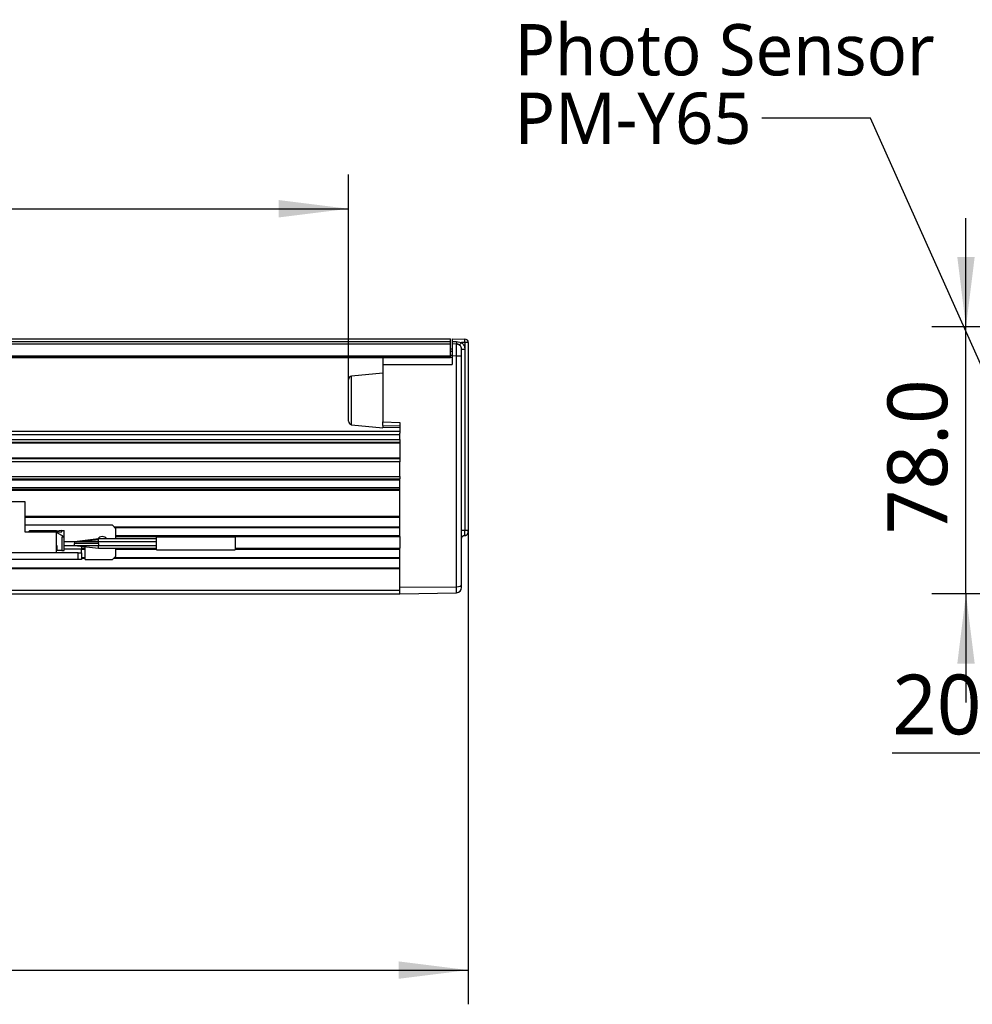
# Model space of a CAD drawing. Header units: millimetres. Extents: x 25 to 2075, y 25 to 1460.
# Tile 6 of 15: x 1099 to 1377, y 702 to 990. Entities that reach past the tile are written whole.
import ezdxf

# ---------------------------------------------------------------- set-up
doc = ezdxf.new("R2010")
doc.units = ezdxf.units.MM
doc.header["$LTSCALE"] = 5
doc.layers.add('标注', color=7, linetype='Continuous')
doc.styles.add('SLDTEXTSTYLE10', font='MSYH.TTC')
doc.styles.get("Standard").update_dxf_attribs({"font": 'MSYH.TTC'})
doc.dimstyles.new('SLDDIMSTYLE0', dxfattribs={"dimtxt": 17.5, "dimasz": 20.4, "dimexe": 0, "dimexo": 0.0625, "dimgap": 4.375, "dimtad": 2, "dimrnd": 1e-09, "dimzin": 4, "dimdsep": 46, "dimtxsty": 'SLDTEXTSTYLE10', "dimsah": 1, "dimcen": 0.09, "dimadec": 0, "dimazin": 1, "dimtfac": 1, "dimtmove": 0, "dimatfit": 0, "dimfxl": 0, "dimfrac": 2, "dimtolj": 1, "dimtzin": 12, "dimarcsym": 0})
doc.dimstyles.new('SLDDIMSTYLE1', dxfattribs={"dimtxt": 17.5, "dimasz": 20.4, "dimexe": 0, "dimexo": 0.0625, "dimgap": 4.375, "dimtad": 2, "dimrnd": 1e-09, "dimzin": 4, "dimdsep": 46, "dimtxsty": 'SLDTEXTSTYLE10', "dimsah": 1, "dimcen": 0.09, "dimadec": 0, "dimazin": 1, "dimtfac": 1, "dimtofl": 0, "dimtmove": 0, "dimatfit": 3, "dimfxl": 0, "dimfrac": 2, "dimtolj": 1, "dimtzin": 12, "dimarcsym": 0})
doc.dimstyles.new('SLDDIMSTYLE2', dxfattribs={"dimtxt": 0.18, "dimasz": 20.4, "dimexe": 0, "dimexo": 0.0625, "dimgap": 0, "dimtad": 0, "dimtih": 1, "dimtoh": 1, "dimdec": 0, "dimrnd": 1e-09, "dimzin": 0, "dimdsep": 46, "dimtxsty": 'Standard', "dimsah": 1, "dimcen": 0.09, "dimadec": 0, "dimazin": 0, "dimtfac": 20.4, "dimtdec": 0, "dimtofl": 0, "dimtmove": 0, "dimatfit": 3, "dimfxl": 0, "dimfrac": 2, "dimtolj": 1, "dimtzin": 0, "dimarcsym": 0})

# ---------------------------------------------------------------- blocks, each defined once
blk = doc.blocks.new('_D')
at = {"layer": '标注'}
for p, q in [((1375.25, 899.76), (1375.25, 931.51)), ((1408.8, 899.76), (1365.25, 899.76)), ((1375.25, 821.76), (1375.25, 899.76)), ((1427.5, 821.76), (1365.25, 821.76)), ((1375.25, 821.76), (1375.25, 790.01))]:
    blk.add_line(p, q, dxfattribs=at)
for points in [[(1375.25, 899.76), (1377.79, 920.16), (1372.71, 920.16)], [(1375.25, 821.76), (1372.71, 801.36), (1377.79, 801.36)]]:
    blk.add_solid(points, dxfattribs=at)
at = {"layer": '标注', "insert": (1352.29, 839.2), "char_height": 17.5, "attachment_point": 1, "rotation": 90, "style": 'SLDTEXTSTYLE10'}
blk.add_mtext('78.0', dxfattribs=at)
blk = doc.blocks.new('_D_3')
at = {"layer": '标注'}
for p, q in [((1406.5, 858.26), (1406.5, 765.18)), ((1426.5, 822.76), (1426.5, 765.18)), ((1406.5, 775.18), (1353.69, 775.18)), ((1406.5, 775.18), (1426.5, 775.18)), ((1426.5, 775.18), (1458.25, 775.18))]:
    blk.add_line(p, q, dxfattribs=at)
for points in [[(1406.5, 775.18), (1386.1, 777.72), (1386.1, 772.64)], [(1426.5, 775.18), (1446.9, 772.64), (1446.9, 777.72)]]:
    blk.add_solid(points, dxfattribs=at)
at = {"layer": '标注', "insert": (1353.69, 798.14), "char_height": 17.5, "attachment_point": 1, "style": 'SLDTEXTSTYLE10'}
blk.add_mtext('20.0', dxfattribs=at)
blk = doc.blocks.new('SW_NOTE_0_3')
at = {"color": 0, "linetype": 'Continuous', "lineweight": 0, "char_height": 15, "attachment_point": 1, "style": 'SLDTEXTSTYLE10'}
for s, insert in [('Photo Sensor', (-72.19, 27.5)), ('PM-Y65', (-72.19, 7.5))]:
    blk.add_mtext(s, dxfattribs=dict(at, insert=insert))
blk = doc.blocks.new('_D_7')
at = {"layer": '标注'}
for p, q in [((764.82, 883.56), (764.82, 944.28)), ((1194.82, 884.36), (1194.82, 944.28)), ((764.82, 934.28), (1194.82, 934.28))]:
    blk.add_line(p, q, dxfattribs=at)
for points in [[(764.82, 934.28), (785.22, 931.74), (785.22, 936.82)], [(1194.82, 934.28), (1174.42, 936.82), (1174.42, 931.74)]]:
    blk.add_solid(points, dxfattribs=at)
at = {"layer": '标注', "char_height": 17.5, "attachment_point": 1, "style": 'SLDTEXTSTYLE10'}
for s, insert in [('=T/2+10.0mm', (932.85, 957.24)), ('430.0', (877.09, 957.24))]:
    blk.add_mtext(s, dxfattribs=dict(at, insert=insert))
blk = doc.blocks.new('_D_8')
at = {"layer": '标注'}
for p, q in [((109.82, 840.28), (109.82, 701.76)), ((1229.82, 840.28), (1229.82, 701.76)), ((109.82, 711.76), (1229.82, 711.76))]:
    blk.add_line(p, q, dxfattribs=at)
for points in [[(109.82, 711.76), (130.22, 709.22), (130.22, 714.3)], [(1229.82, 711.76), (1209.42, 714.3), (1209.42, 709.22)]]:
    blk.add_solid(points, dxfattribs=at)
at = {"layer": '标注', "insert": (635.62, 734.72), "char_height": 17.5, "attachment_point": 1, "style": 'SLDTEXTSTYLE10'}
blk.add_mtext('1120.0', dxfattribs=at)

msp = doc.modelspace()

# ---------------------------------------------------------------- linework, layer by layer
at = {"color": 0, "linetype": 'Continuous', "lineweight": -3}
for p, q in [((764.8195794, 896.2624104), (1224.5696059, 896.2624104)), ((764.8195794, 895.5124126), (1224.5696059, 895.5124126)), ((1224.5696059, 895.5124126), (1224.5696059, 896.2624104)), ((1224.5696059, 894.7624074), (1224.5696059, 895.5124126)), ((1225.1195779, 896.2624104), (1228.83706, 896.1975233)), ((1225.1195779, 896.2624104), (1225.1195779, 895.5124126)), ((1225.1195779, 895.5124126), (1226.34195, 895.4910741)), ((1225.1195779, 895.5124126), (1225.1195779, 894.7624074)), ((1226.34195, 895.4910741), (1227.836298, 895.2151419)), ((1228.83706, 895.1976703), (1227.836298, 895.2151419)), ((1228.83706, 895.1976703), (1228.83706, 840.2799399)), ((1229.819583, 895.1976703), (1228.83706, 895.1976703)), ((1229.819583, 895.1976703), (1229.819583, 840.2799399)), ((764.8195794, 894.7624074), (1224.5696059, 894.7624074)), ((1224.5696059, 891.2624077), (1224.5696059, 894.7624074)), ((1225.1195779, 893.2624118), (1224.5696059, 893.2624118)), ((1224.5696059, 892.6766248), (1225.1195779, 892.6766248)), ((1225.1195779, 894.7624074), (1225.1195779, 891.2629442)), ((1226.3457647, 894.7410093), (1225.1195779, 894.7624074)), ((1227.8196087, 893.2412372), (1228.8021317, 893.2412372)), ((1228.8021317, 893.2412372), (1228.8021317, 840.2793308)), ((764.8195794, 891.2624077), (1224.5696059, 891.2624077)), ((764.8195794, 891.0624118), (1224.5696059, 891.0624118)), ((764.8195794, 890.7624067), (1224.5696059, 890.7624067)), ((1204.8196068, 890.7624067), (1204.8196068, 888.7624101)), ((1225.1195779, 891.3481937), (1224.5696059, 891.3481937)), ((1224.5696059, 891.0624118), (1224.5696059, 891.2624077)), ((1224.5696059, 890.7624067), (1224.5696059, 891.0624118)), ((1225.1195779, 890.7624067), (1224.5696059, 890.7624067)), ((1226.3457647, 891.2415386), (1225.1195779, 891.2629442)), ((1225.1195779, 891.2629442), (1225.1195779, 888.7624101)), ((1226.3457647, 823.7946205), (1226.3457647, 891.2415386)), ((1227.8196087, 891.2415386), (1226.3457647, 891.2415386)), ((1227.8196087, 824.4158463), (1227.8196087, 891.2415386)), ((1204.8196068, 888.7624101), (1204.8196068, 871.9733388)), ((1204.8196068, 888.7624101), (1225.1195779, 888.7624101)), ((1194.8195567, 875.6537878), (1194.8195567, 884.357422)), ((1204.8196068, 886.2624125), (1195.7200637, 885.3524582)), ((1195.7200637, 875.2279201), (1195.7200637, 885.3524582)), ((1194.8195567, 872.1673967), (1194.8195567, 875.6537878)), ((1195.7200637, 871.1723604), (1195.7200637, 875.2279201)), ((1229.8821082, 875.1025454), (1229.819583, 875.1025454)), ((1204.8196068, 871.9733388), (1209.819602, 871.7626364)), ((1204.8196068, 870.9353836), (1204.8196068, 871.9733388)), ((764.8195794, 869.2624116), (1209.819602, 869.2624116)), ((1195.7200637, 871.1723604), (1204.8196068, 870.2624099)), ((1204.8196068, 870.9353836), (1209.819602, 870.8481075)), ((1204.8196068, 870.9353836), (1204.8196068, 870.349686)), ((1209.819602, 870.2624099), (1204.8196068, 870.349686)), ((1204.8196068, 870.2624099), (1204.8196068, 870.349686)), ((1209.819602, 871.7626364), (1209.819602, 868.6709845)), ((764.8195794, 868.2624095), (1209.819602, 868.2624095)), ((764.8195794, 866.8124111), (1209.819602, 866.8124111)), ((1209.819602, 868.2624095), (1209.819602, 868.6709845)), ((1209.819602, 866.8124111), (1209.819602, 868.2624095)), ((1209.819602, 866.8124111), (1209.819602, 860.3124091)), ((1209.819602, 865.9407267), (764.8195794, 865.9407267)), ((1209.819602, 865.756362), (764.8195794, 865.756362)), ((1209.819602, 861.3684581), (764.8195794, 861.3684581)), ((1209.819602, 861.1840897), (764.8195794, 861.1840897)), ((1209.819602, 860.3124091), (764.8195794, 860.3124091)), ((1209.819602, 856.0624079), (1209.819602, 860.3124091)), ((677.3195804, 856.0624079), (1209.819602, 856.0624079)), ((677.3195804, 855.3124101), (1209.819602, 855.3124101)), ((677.3195804, 855.3124101), (1209.819602, 855.3124101)), ((677.3195804, 855.0124088), (1209.819602, 855.0124088)), ((1209.819602, 856.0573154), (1209.819602, 856.0624079)), ((1209.819602, 856.0573154), (1209.819602, 855.3124101)), ((1209.819602, 855.0124088), (1209.819602, 855.3124101)), ((1209.819602, 852.8124088), (1209.819602, 855.0124088)), ((677.3195804, 852.8124088), (1209.819602, 852.8124088)), ((677.3195804, 852.3124096), (1209.819602, 852.3124096)), ((677.3195804, 852.0124101), (1209.819602, 852.0124101)), ((1209.819602, 852.3124096), (1209.819602, 852.8124088)), ((1209.819602, 852.0124101), (1209.819602, 852.3124096)), ((1209.819602, 844.3866738), (1209.819602, 852.0124101)), ((1100.3195813, 848.6624093), (1094.3195691, 848.6624093)), ((1100.3195813, 839.7624095), (1100.3195813, 848.6624093)), ((1100.3195813, 844.3866738), (1209.819602, 844.3866738)), ((1100.3195813, 844.1745409), (1209.819602, 844.1745409)), ((1209.819602, 844.1745409), (1209.819602, 844.3866738)), ((1209.819602, 841.3502773), (1209.819602, 844.1745409)), ((1125.8195808, 841.7624098), (1100.3195813, 841.7624098)), ((1126.819568, 840.7624097), (1125.8195808, 841.7624098)), ((1126.2317171, 841.3502773), (1209.819602, 841.3502773)), ((1126.4438501, 841.1381462), (1209.819602, 841.1381462)), ((1126.819568, 837.7624092), (1126.819568, 840.7624097)), ((1209.819602, 841.1381462), (1209.819602, 841.3502773)), ((1209.819602, 838.7624094), (1209.819602, 841.1381462)), ((1109.519588, 839.7624095), (1100.3195813, 839.7624095)), ((1101.7195752, 840.2624087), (1101.2195816, 839.7624095)), ((1101.7195752, 840.2624087), (1109.519588, 840.2624087)), ((1109.519588, 839.7624095), (1109.519588, 840.2624087)), ((1111.0195687, 840.2124097), (1109.519588, 840.0249102)), ((1109.519588, 839.8124104), (1111.0195687, 839.8124104)), ((1109.519588, 833.7624095), (1109.519588, 839.7624095)), ((1111.7195955, 838.412409), (1109.519588, 839.6825803)), ((1111.0195687, 839.8124104), (1111.0195687, 840.2124097)), ((1111.0195687, 840.2124097), (1111.7195955, 840.2124097)), ((1111.0195687, 838.412409), (1111.0195687, 834.4124093)), ((1111.0195687, 838.412409), (1111.7195955, 838.412409)), ((1111.3731733, 838.6124087), (1111.7195955, 838.6124087)), ((1111.3731733, 838.6124087), (1111.7195955, 838.412409)), ((1111.7195955, 838.6124087), (1111.7195955, 840.2124097)), ((1111.7195955, 834.4124093), (1111.7195955, 838.412409)), ((1121.7195859, 837.7623328), (1114.7195866, 836.962066)), ((1115.4074242, 836.9624096), (1121.7195859, 837.6286061)), ((1138.7208274, 837.7624092), (1121.7182746, 837.7624092)), ((1126.819568, 838.7624094), (1209.819602, 838.7624094)), ((1126.819568, 838.4624099), (1209.819602, 838.4624099)), ((1161.7208293, 838.2624102), (1138.718324, 838.2624102)), ((1209.819602, 838.4624099), (1209.819602, 838.7624094)), ((1209.819602, 838.4624099), (1209.819602, 835.0624091)), ((1228.8021317, 840.2793308), (1227.8196087, 840.2793308)), ((1228.83706, 840.2799399), (1228.8021317, 840.2793308)), ((1228.8021317, 838.7795606), (1228.83706, 838.7801697)), ((1229.819583, 840.2799399), (1228.83706, 840.2799399)), ((1228.83706, 838.7801697), (1228.8398018, 838.8383922)), ((1109.6195748, 835.8124097), (1109.519588, 835.8124097)), ((1109.519588, 835.112409), (1109.6195748, 835.112409)), ((1109.6195748, 834.7624096), (1109.519588, 834.7624096)), ((1109.6195748, 835.8124097), (1109.6195748, 834.4124093)), ((1114.7195866, 836.9624096), (1111.7195955, 836.9624096)), ((1111.7195955, 835.8624096), (1114.7195866, 835.8624096)), ((1116.8195775, 834.7624096), (1111.7195955, 834.7624096)), ((1121.7195859, 836.9624096), (1114.7195866, 836.9624096)), ((1114.7195866, 836.9624096), (1114.7195866, 836.4124096)), ((1114.7195866, 835.8624096), (1114.7195866, 836.4124096)), ((1121.7195859, 836.4124096), (1114.7195866, 836.4124096)), ((1114.7195866, 835.8627374), (1121.7195859, 835.0627407)), ((1114.7195866, 835.8624096), (1121.7195859, 835.8624096)), ((1116.8195775, 835.6227384), (1116.8195775, 834.7624096)), ((1116.8195775, 835.0624091), (1117.8195944, 835.0624091)), ((1116.8195775, 833.7624095), (1116.8195775, 834.7624096)), ((1116.8195775, 834.7624096), (1117.8195944, 834.7624096)), ((1117.8195944, 831.7624091), (1117.8195944, 835.508453)), ((1121.7183342, 835.0624091), (1138.7208274, 835.0624091)), ((1138.7208274, 836.9624096), (1121.7195859, 836.9624096)), ((1121.7195859, 836.4124096), (1121.7195859, 836.9624078)), ((1121.7195859, 836.4124096), (1121.7195859, 835.8624115)), ((1121.7195859, 835.8624096), (1138.7208274, 835.8624096)), ((1126.819568, 832.7624093), (1126.819568, 835.0624091)), ((1126.819568, 834.7624096), (1138.7195757, 834.7624096)), ((1138.718324, 834.562409), (1161.7208293, 834.562409)), ((1161.7195776, 835.0624091), (1209.819602, 835.0624091)), ((1161.7195776, 834.7624096), (1209.819602, 834.7624096)), ((1209.819602, 834.7624096), (1209.819602, 835.0624091)), ((1209.819602, 832.3866756), (1209.819602, 834.7624096)), ((1115.8195904, 833.7624095), (1057.819592, 833.7624095)), ((1115.8195904, 831.7624091), (1057.819592, 831.7624091)), ((1111.0195687, 834.4124093), (1109.6195748, 834.4124093)), ((1111.0195687, 834.4124093), (1111.7195955, 834.4124093)), ((1115.8195904, 831.7624091), (1115.8195904, 833.7624095)), ((1115.8195904, 833.7624095), (1116.8195775, 833.7624095)), ((1116.8195775, 831.7624091), (1115.8195904, 831.7624091)), ((1116.8195775, 833.7624095), (1116.8195775, 831.7624091)), ((1116.8195775, 832.3866756), (1117.8195944, 832.3866756)), ((1116.8195775, 832.1745436), (1117.8195944, 832.1745436)), ((1117.8195944, 831.7624091), (1125.8195808, 831.7624091)), ((1125.8195808, 831.7624091), (1126.819568, 832.7624093)), ((1126.2317171, 832.1745436), (1209.819602, 832.1745436)), ((1126.4438501, 832.3866756), (1209.819602, 832.3866756)), ((1209.819602, 832.1745436), (1209.819602, 832.3866756)), ((1209.819602, 829.3502781), (1209.819602, 832.1745436)), ((129.8195591, 829.3502781), (1209.819602, 829.3502781)), ((129.8195591, 829.1381461), (1209.819602, 829.1381461)), ((1209.819602, 829.1381461), (1209.819602, 829.3502781)), ((1209.819602, 822.7624094), (1209.819602, 829.1381461)), ((1209.819602, 823.6751343), (1226.3457647, 823.7946205)), ((1226.3457647, 822.0508751), (1226.3457647, 823.7946205)), ((1227.8196087, 823.5506466), (1227.8196087, 824.4158463)), ((129.8195591, 822.7624094), (1209.819602, 822.7624094)), ((129.8195591, 821.7624093), (1209.819602, 821.7624093)), ((1209.819602, 821.7624093), (1209.819602, 822.7624094)), ((1209.819602, 821.7624096), (1226.3457647, 822.0508751))]:
    msp.add_line(p, q, dxfattribs=at)
at = {"color": 0, "linetype": 'Continuous', "lineweight": -3, "flags": 128}
for points in [[(1227.8196087, 893.2412372), (1227.7914157, 893.5306625), (1227.714943, 893.7917085)], [(1227.8196087, 837.7797122), (1227.8383842, 837.9726627), (1227.8890481, 838.1459316)], [(1228.83706, 838.7801697), (1229.0296426, 838.8023258), (1229.111897, 838.8236904)]]:
    msp.add_lwpolyline(points, dxfattribs=at)
at = {"color": 0, "linetype": 'Continuous', "lineweight": -3}
for centre, radius, start, end in [((1235.9764666, 895.1650315), 9.6400319, 178.061787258, 182.521000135), ((1241.8529389, 884.0107797), 17.9444686, 141.362507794, 144.521976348), ((1228.8195806, 895.1976735), 1, 0, 89), ((1214.4237718, 895.6975968), 14.4219557, 358.013485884, 1.986514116), ((1226.3195806, 893.241235), 1.5, 59.142493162, 89.000000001), ((1195.8195806, 884.357422), 1, 95.710593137, 180), ((1195.8195806, 872.1673971), 1, 180, 264.289406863), ((1122.8195806, 836.7624094), 1.7, 36.031879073, 144.580187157), ((1228.8195806, 837.7797123), 1, 91, 131.764399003), ((1228.8195806, 839.780017), 1, 319.142050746, 0), ((1226.3195806, 823.5506466), 1.5, 271, 0)]:
    msp.add_arc(centre, radius, start, end, dxfattribs=at)
msp.add_ellipse((1226.3195806, 824.4158463), major_axis=(1.5, 0), ratio=0.4142135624, start_param=4.7298422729, end_param=6.2831853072, dxfattribs=at)
for points, knots in [([(1227.836298, 895.2151419), (1227.9766814, 895.0906884), (1228.2611521, 894.8384979), (1228.5651801, 894.3485404), (1228.7654315, 893.8078187), (1228.7900052, 893.428447), (1228.8021317, 893.2412372)], [0, 0, 0, 0, 0.2467536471, 0.5000178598, 0.7532721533, 1, 1, 1, 1]), ([(1226.3457647, 891.2415386), (1226.3489493, 891.700076), (1226.3553183, 892.617139), (1226.3583328, 893.7737981), (1226.3553184, 894.5830576), (1226.3489493, 894.6883583), (1226.3457647, 894.7410093)], [0, 0, 0, 0, 0.250003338, 0.5000003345, 0.7499973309, 1, 1, 1, 1]), ([(1227.7201882, 893.7781037), (1227.6534021, 893.91426), (1227.5181819, 894.1899325), (1227.1733668, 894.4847633), (1226.7718906, 894.663168), (1226.4881144, 894.6690348), (1226.3503542, 894.6718828)], [0, 0, 0, 0, 0.2513398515, 0.5088817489, 0.7615849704, 1, 1, 1, 1]), ([(1227.8196087, 891.2415386), (1227.8196087, 891.4930262), (1227.8196087, 891.881243), (1227.8196087, 892.3472803), (1227.8196087, 892.6654137), (1227.8196087, 892.9238903), (1227.8196087, 893.1729033), (1227.8196087, 893.2143806), (1227.8196087, 893.2412372)], [0, 0, 0, 0, 0.2394564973, 0.3696445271, 0.5000005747, 0.6301846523, 0.7605432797, 1, 1, 1, 1]), ([(1121.7195859, 837.2124092), (1121.7195859, 837.251766), (1121.7195859, 837.3304798), (1121.7195859, 837.4427939), (1121.7195859, 837.5459038), (1121.7195859, 837.6010387), (1121.7195859, 837.6286061)], [0, 0, 0, 0, 0.24999820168, 0.49999694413, 0.7499986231, 1, 1, 1, 1]), ([(1138.7195757, 836.4124096), (1138.7195757, 836.6548284), (1138.7195757, 837.139667), (1138.7195757, 837.7511715), (1138.7195757, 838.1789843), (1138.7195757, 838.2346016), (1138.7195757, 838.2624102)], [0, 0, 0, 0, 0.250000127, 0.5000012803, 0.7500008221, 1, 1, 1, 1]), ([(1161.7195776, 838.2624102), (1161.7195776, 838.2346016), (1161.7195776, 838.1789843), (1161.7195776, 837.7511715), (1161.7195776, 837.139667), (1161.7195776, 836.6548284), (1161.7195776, 836.4124096)], [0, 0, 0, 0, 0.2499991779, 0.4999987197, 0.749999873, 1, 1, 1, 1]), ([(1227.8853526, 838.1363259), (1227.9294033, 838.2278762), (1228.0176044, 838.4111842), (1228.2475207, 838.6250649), (1228.5155122, 838.7676842), (1228.7068383, 838.7965353), (1228.7990322, 838.8104377)], [0, 0, 0, 0, 0.25858089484, 0.51774725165, 0.76761781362, 1, 1, 1, 1]), ([(1228.8021317, 838.7795606), (1228.8010133, 838.7856162), (1228.7988061, 838.7975677), (1228.7960023, 838.9191545), (1228.7942088, 839.191852), (1228.7960022, 839.5999691), (1228.798806, 839.9753181), (1228.8010133, 840.1770956), (1228.8021317, 840.2793308)], [0, 0, 0, 0, 0.1304335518, 0.2574264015, 0.5000004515, 0.7425828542, 0.8695737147, 1, 1, 1, 1]), ([(1228.8398018, 838.8383922), (1228.8407752, 838.8519388), (1228.8437333, 838.8931093), (1228.8450058, 839.199391), (1228.8432096, 839.6892655), (1228.8391099, 840.0830481), (1228.83706, 840.2799399)], [0, 0, 0, 0, 0.1404963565, 0.4269966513, 0.7134977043, 1, 1, 1, 1]), ([(1228.8401594, 838.8111566), (1228.9315598, 838.8153687), (1229.1205148, 838.8240763), (1229.3863003, 838.9460173), (1229.615362, 839.1432618), (1229.7059601, 839.3254408), (1229.7507992, 839.4156055)], [0, 0, 0, 0, 0.2362853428, 0.4884807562, 0.74683703, 1, 1, 1, 1]), ([(1229.819583, 839.7800171), (1229.819583, 839.7867346), (1229.819583, 839.7971487), (1229.819583, 839.8595612), (1229.819583, 839.924492), (1229.819583, 840.0038333), (1229.819583, 840.1203804), (1229.819583, 840.2170656), (1229.819583, 840.2799399)], [0, 0, 0, 0, 0.239457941, 0.3712323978, 0.500001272, 0.631772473, 0.760542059, 1, 1, 1, 1]), ([(1121.7195859, 836.9624096), (1121.7195859, 836.9935652), (1121.7195859, 837.0713251), (1121.7195859, 837.1595392), (1121.7195859, 837.2124092)], [0, 0, 0, 0, 0.4006631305, 1, 1, 1, 1]), ([(1121.7195859, 835.6124091), (1121.7195859, 835.6714183), (1121.7195859, 835.7894378), (1121.7195859, 835.8899967), (1121.7195859, 835.9402766)], [0, 0, 0, 0, 0.4999955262, 1, 1, 1, 1]), ([(1121.7195859, 835.0654098), (1121.7195859, 835.0643157), (1121.7195859, 835.0538487), (1121.7195859, 835.0849795), (1121.7195859, 835.1605116), (1121.7195859, 835.2852211), (1121.7195859, 835.4402813), (1121.7195859, 835.5550333), (1121.7195859, 835.6124091)], [0, 0, 0, 0, 0.0228146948, 0.2182511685, 0.4136874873, 0.6091254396, 0.8045633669, 1, 1, 1, 1]), ([(1138.7195757, 834.562409), (1138.7195757, 834.5902177), (1138.7195757, 834.6458349), (1138.7195757, 835.0736477), (1138.7195757, 835.6851522), (1138.7195757, 836.1699908), (1138.7195757, 836.4124096)], [0, 0, 0, 0, 0.2499991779, 0.4999987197, 0.749999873, 1, 1, 1, 1]), ([(1161.7195776, 836.4124096), (1161.7195776, 836.1699908), (1161.7195776, 835.6851522), (1161.7195776, 835.0736477), (1161.7195776, 834.6458349), (1161.7195776, 834.5902177), (1161.7195776, 834.562409)], [0, 0, 0, 0, 0.250000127, 0.5000012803, 0.7500008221, 1, 1, 1, 1])]:
    msp.add_open_spline(points, degree=3, knots=knots, dxfattribs=at)

# ---------------------------------------------------------------- block references
at = {"color": 7, "linetype": 'Continuous', "lineweight": 0}
msp.add_blockref('SW_NOTE_0_3', (1315.5539033, 960.7435142), dxfattribs=at)

# ---------------------------------------------------------------- dimensions: what is measured, and where the dimension line sits
at = {"layer": '标注'}
dim = msp.add_linear_dim(base=(1194.8195806, 934.2775715), p1=(764.8195806, 883.5624093), p2=(1194.8195806, 884.357422), text='<>=T/2+10.0mm', dimstyle='SLDDIMSTYLE1', dxfattribs=at)
dim.commit()
dim.dimension.update_dxf_attribs({"geometry": '_D_7', "text_midpoint": (979.8195806, 934.2775715), "dimtype": 160})
dim = msp.add_linear_dim(base=(1375.2511853, 899.7624093), p1=(1427.5017413, 821.7624093), p2=(1408.801743, 899.7624093), angle=90, dimstyle='SLDDIMSTYLE0', dxfattribs=at)
dim.commit()
dim.dimension.update_dxf_attribs({"geometry": '_D', "text_midpoint": (1375.2511853, 860.7624093), "dimtype": 160})
for base, p1, p2, dimstyle, picture, middle in [((1426.5017414, 775.1797569), (1406.501743, 858.2624093), (1426.5017414, 822.7624094), 'SLDDIMSTYLE0', '_D_3', (1375.2511853, 775.1797569)), ((1229.8195806, 711.7623065), (109.8195806, 840.2799408), (1229.8195806, 840.2799408), 'SLDDIMSTYLE1', '_D_8', (669.8195806, 711.7623065))]:
    dim = msp.add_linear_dim(base=base, p1=p1, p2=p2, dimstyle=dimstyle, dxfattribs=at)
    dim.commit()
    dim.dimension.update_dxf_attribs({"geometry": picture, "text_midpoint": middle, "dimtype": 160})

# ---------------------------------------------------------------- leaders
at = {"color": 7, "linetype": 'Continuous', "lineweight": 0}
msp.add_leader([(1403.2494323, 835.819156), (1347.3039033, 960.7435142), (1315.5539033, 960.7435142)], dimstyle='SLDDIMSTYLE2', dxfattribs=at)

doc.saveas('drawing.dxf')
